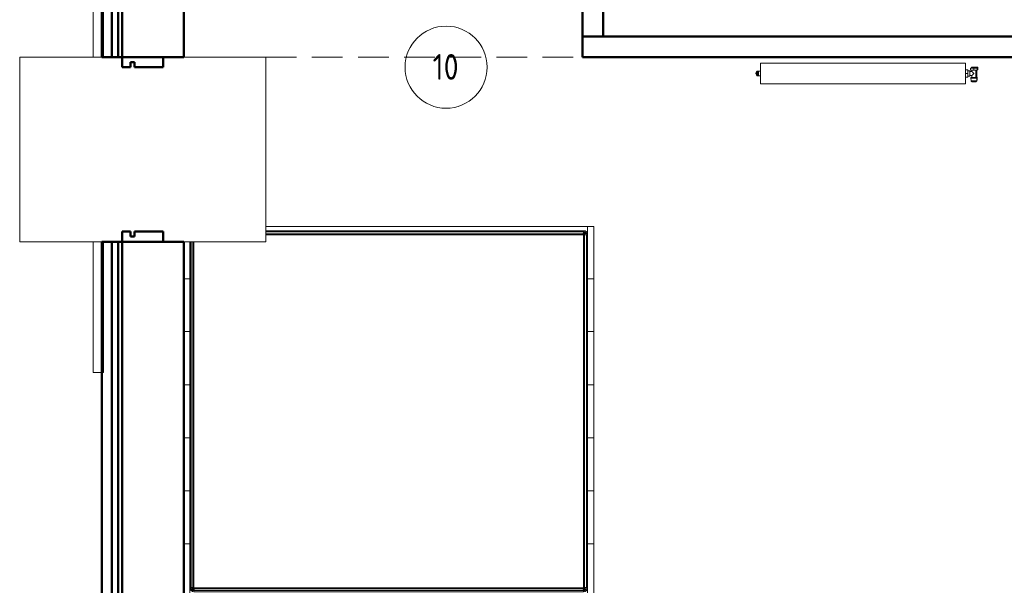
# Model space of a CAD drawing. Header units: millimetres. Extents: x 26623 to 48924, y 4737 to 39091.
# Tile 5 of 91: x 26623 to 31425, y 31094 to 33850. Entities that reach past the tile are written whole.
import ezdxf

# ---------------------------------------------------------------- set-up
doc = ezdxf.new("R2010")
doc.units = ezdxf.units.MM
doc.linetypes.add('ADSK_Скрыто', pattern=[300, 150, -150])
doc.linetypes.add('ADSK_Штриховая_ш3 п1_5', pattern=[225, 150, -75])
for name, color, linetype, lineweight in [('A-AREA-____-IDEN', 2, 'Continuous', 20), ('A-DETL-____-HDLN', 90, 'ADSK_Скрыто', 9), ('A-DETL-____-MBND', 5, 'ADSK_Штриховая_ш3 п1_5', 20), ('A-GENM-____-MCUT', 13, 'Continuous', 50), ('A-GENM-____-OTLN', 13, 'Continuous', 20), ('A-PART-____-MCUT', 2, 'Continuous', 50), ('A-PART-____-OTLN', 2, 'Continuous', 20), ('A-WALL-____-MCUT', 113, 'Continuous', 50), ('A-WALL-____-OTLN', 113, 'Continuous', 20), ('I-FURN-____-OTLN', 30, 'Continuous', 20), ('M-EQPM-____-OTLN', 50, 'Continuous', 20), ('S-BEAM-____-OTLN', 12, 'Continuous', 20)]:
    doc.layers.add(name, color=color, linetype=linetype, lineweight=lineweight)
doc.styles.add('GOST Common', font='GOST_Common.ttf', dxfattribs={"width": 0.9, "height": 125})

# ---------------------------------------------------------------- blocks, each defined once
blk = doc.blocks.new('Прямая форма - V line-610356-В_Этаж 03_Водопровод')
at = {"layer": 'A-DETL-____-MBND', "color": 253}
blk.add_line((150, 700), (150, 2244.9), dxfattribs=at)
blk = doc.blocks.new('Прямая форма - BMR - 002-610357-В_Этаж 03_Водопровод')
blk.add_blockref('Прямая форма - V line-610356-В_Этаж 03_Водопровод', (0, 0))
blk = doc.blocks.new('Прямая форма - V line-612352-В_Этаж 03_Водопровод')
at = {"layer": 'A-WALL-____-MCUT', "color": 9}
for p, q in [((150, 543.1), (-50, 543.1)), ((-50, 543.1), (-50, 493.1)), ((150, 493.1), (150, 543.1)), ((-50, 493.1), (-10, 493.1)), ((-10, 493.1), (-10, 518.1)), ((-10, 518.1), (10, 518.1)), ((10, 518.1), (10, 493.1)), ((10, 493.1), (150, 493.1))]:
    blk.add_line(p, q, dxfattribs=at)
blk = doc.blocks.new('Прямая форма - Iron-612353-В_Этаж 03_Водопровод')
blk.add_blockref('Прямая форма - V line-612352-В_Этаж 03_Водопровод', (0, 0))
blk = doc.blocks.new('Прямая форма - V line-612354-В_Этаж 03_Водопровод')
at = {"layer": 'A-WALL-____-MCUT', "color": 9}
for p, q in [((-10, -307), (-50, -307)), ((-50, -307), (-50, -357)), ((-10, -332), (-10, -307)), ((10, -332), (-10, -332)), ((10, -307), (10, -332)), ((150, -307), (10, -307)), ((150, -357), (150, -307)), ((-50, -357), (150, -357))]:
    blk.add_line(p, q, dxfattribs=at)
blk = doc.blocks.new('Прямая форма - Iron-612355-В_Этаж 03_Водопровод')
blk.add_blockref('Прямая форма - V line-612354-В_Этаж 03_Водопровод', (0, 0))
blk = doc.blocks.new('Прямая форма - CW-002-612360-В_Этаж 03_Водопровод')
for name in ['Прямая форма - Iron-612353-В_Этаж 03_Водопровод', 'Прямая форма - Iron-612355-В_Этаж 03_Водопровод']:
    blk.add_blockref(name, (0, 0))
blk = doc.blocks.new('Family - V line-612377-В_Этаж 03_Водопровод')
at = {"layer": 'A-PART-____-MCUT', "color": 9}
for p, q in [((150, 543.1), (-50, 543.1)), ((-50, 543.1), (-50, 493.1)), ((150, 493.1), (150, 543.1)), ((-50, 493.1), (-10, 493.1)), ((-10, 493.1), (-10, 518.1)), ((-10, 518.1), (10, 518.1)), ((10, 518.1), (10, 493.1)), ((10, 493.1), (150, 493.1))]:
    blk.add_line(p, q, dxfattribs=at)
blk = doc.blocks.new('Family - Iron-612378-В_Этаж 03_Водопровод')
blk.add_blockref('Family - V line-612377-В_Этаж 03_Водопровод', (0, 0))
blk = doc.blocks.new('Family - V line-612380-В_Этаж 03_Водопровод')
at = {"layer": 'A-PART-____-MCUT', "color": 9}
for p, q in [((-10, -307), (-50, -307)), ((-50, -307), (-50, -357)), ((-10, -332), (-10, -307)), ((10, -332), (-10, -332)), ((10, -307), (10, -332)), ((150, -307), (10, -307)), ((150, -357), (150, -307)), ((-50, -357), (150, -357))]:
    blk.add_line(p, q, dxfattribs=at)
blk = doc.blocks.new('Family - Iron-612381-В_Этаж 03_Водопровод')
blk.add_blockref('Family - V line-612380-В_Этаж 03_Водопровод', (0, 0))
blk = doc.blocks.new('Прямая форма - Masonry Block - Structural-612727-В_Этаж 03_Водопровод')
at = {"layer": 'A-WALL-____-MCUT', "color": 9}
for p, q in [((5320, 400), (5020, 400)), ((5320, 100), (5320, 400)), ((10350, 400), (6220, 400)), ((6220, 400), (6220, 100)), ((5020, 100), (5320, 100)), ((6220, 100), (9095.5, 100))]:
    blk.add_line(p, q, dxfattribs=at)
blk = doc.blocks.new('Прямая форма - Gypsum Plasterboard - Waterproof-612728-В_Этаж 03_Водопровод')
at = {"layer": 'A-WALL-____-MCUT', "color": 9}
for p, q in [((5320, 50), (5020, 50)), ((5320, 0), (5320, 50)), ((9095.5, 50), (6220, 50)), ((6220, 50), (6220, 0)), ((5020, 0), (5320, 0)), ((6220, 0), (9095.5, 0))]:
    blk.add_line(p, q, dxfattribs=at)
blk = doc.blocks.new('Прямая форма - Concrete - Structural-612729-В_Этаж 03_Водопровод')
at = {"layer": 'A-WALL-____-MCUT', "color": 9}
for p, q in [((5320, 100), (5020, 100)), ((5320, 80), (5320, 100)), ((9095.5, 100), (6220, 100)), ((6220, 100), (6220, 80)), ((5020, 80), (5320, 80)), ((6220, 80), (9095.5, 80))]:
    blk.add_line(p, q, dxfattribs=at)
blk = doc.blocks.new('Прямая форма - Insulation - Thermal Break-612730-В_Этаж 03_Водопровод')
at = {"layer": 'A-WALL-____-MCUT', "color": 9}
for p, q in [((5320, 80), (5020, 80)), ((5020, 50), (5320, 50)), ((5320, 50), (5320, 80)), ((10350, 80), (6220, 80)), ((6220, 80), (6220, 50)), ((6220, 50), (10350, 50))]:
    blk.add_line(p, q, dxfattribs=at)
blk = doc.blocks.new('Прямая форма - SW - 004-612731-В_Этаж 03_Водопровод')
for name in ['Прямая форма - Masonry Block - Structural-612727-В_Этаж 03_Водопровод', 'Прямая форма - Concrete - Structural-612729-В_Этаж 03_Водопровод', 'Прямая форма - Insulation - Thermal Break-612730-В_Этаж 03_Водопровод', 'Прямая форма - Gypsum Plasterboard - Waterproof-612728-В_Этаж 03_Водопровод']:
    blk.add_blockref(name, (0, 0))
blk = doc.blocks.new('Family - Masonry Block - Structural-612733-В_Этаж 03_Водопровод')
at = {"layer": 'A-PART-____-MCUT', "color": 9}
for p, q in [((5320, 400), (5020, 400)), ((5320, 100), (5320, 400)), ((10350, 400), (6220, 400)), ((6220, 400), (6220, 100)), ((5020, 100), (5320, 100)), ((6220, 100), (9095.5, 100))]:
    blk.add_line(p, q, dxfattribs=at)
blk = doc.blocks.new('Family - OP - 006-612735-В_Этаж 03_Водопровод')
at = {"layer": 'A-GENM-____-MCUT', "lineweight": 9}
for p, q in [((27823.2, 33667.7), (26623.2, 33667.7)), ((26623.2, 33667.7), (26623.2, 32767.6)), ((27823.2, 32767.6), (27823.2, 33667.7)), ((26623.2, 32767.6), (27823.2, 32767.6))]:
    blk.add_line(p, q, dxfattribs=at)
blk = doc.blocks.new('Family - Gypsum Plasterboard - Waterproof-612737-В_Этаж 03_Водопровод')
at = {"layer": 'A-PART-____-MCUT', "color": 9}
for p, q in [((5320, 50), (5020, 50)), ((5320, 0), (5320, 50)), ((9095.5, 50), (6220, 50)), ((6220, 50), (6220, 0)), ((5020, 0), (5320, 0)), ((6220, 0), (9095.5, 0))]:
    blk.add_line(p, q, dxfattribs=at)
blk = doc.blocks.new('Family - Concrete - Structural-612739-В_Этаж 03_Водопровод')
at = {"layer": 'A-PART-____-MCUT', "color": 9}
for p, q in [((5320, 100), (5020, 100)), ((5320, 80), (5320, 100)), ((9095.5, 100), (6220, 100)), ((6220, 100), (6220, 80)), ((5020, 80), (5320, 80)), ((6220, 80), (9095.5, 80))]:
    blk.add_line(p, q, dxfattribs=at)
blk = doc.blocks.new('Family - Insulation - Thermal Break-612741-В_Этаж 03_Водопровод')
at = {"layer": 'A-PART-____-MCUT', "color": 9}
for p, q in [((5320, 80), (5020, 80)), ((5020, 50), (5320, 50)), ((5320, 50), (5320, 80)), ((10350, 80), (6220, 80)), ((6220, 80), (6220, 50)), ((6220, 50), (10350, 50))]:
    blk.add_line(p, q, dxfattribs=at)
blk = doc.blocks.new('Прямая форма - V line-612848-В_Этаж 03_Водопровод')
at = {"layer": 'A-WALL-____-MCUT', "color": 9}
for p, q in [((2355.1, 0), (100, 0)), ((100, 0), (100, -100)), ((2355.1, -100), (2355.1, 0)), ((100, -100), (2355.1, -100))]:
    blk.add_line(p, q, dxfattribs=at)
blk = doc.blocks.new('Прямая форма - SW - 015-612849-В_Этаж 03_Водопровод')
blk.add_blockref('Прямая форма - V line-612848-В_Этаж 03_Водопровод', (0, 0))
blk = doc.blocks.new('Прямая форма - V line-612861-В_Этаж 03_Водопровод')
at = {"layer": 'A-WALL-____-MCUT', "color": 9}
for p, q in [((3036.8, 0), (400, 0)), ((400, 0), (400, -100)), ((3036.8, -100), (3036.8, 0)), ((4140, 0), (3836.8, 0)), ((3836.8, 0), (3836.8, -100)), ((4140, -100), (4140, 0)), ((400, -100), (3036.8, -100)), ((3836.8, -100), (4140, -100))]:
    blk.add_line(p, q, dxfattribs=at)
blk = doc.blocks.new('Прямая форма - SW - 016-612862-В_Этаж 03_Водопровод')
blk.add_blockref('Прямая форма - V line-612861-В_Этаж 03_Водопровод', (0, 0))
blk = doc.blocks.new('Прямая форма - Timber - Floor-613062-В_Этаж 03_Водопровод')
at = {"layer": 'A-DETL-____-MBND', "color": 253}
blk.add_line((-6039.9, -4240), (-4494.9, -4240), dxfattribs=at)
blk = doc.blocks.new('Прямая форма - SLA - 009-613065-В_Этаж 03_Водопровод')
blk.add_blockref('Прямая форма - Timber - Floor-613062-В_Этаж 03_Водопровод', (0, 0))
blk = doc.blocks.new('Family - Timber - Floor-613069-В_Этаж 03_Водопровод')
at = {"layer": 'A-DETL-____-MBND', "color": 253}
blk.add_line((-6039.9, -4240), (-4494.9, -4240), dxfattribs=at)
blk = doc.blocks.new('Прямая форма - V line-613269-В_Этаж 03_Водопровод')
at = {"layer": 'A-WALL-____-OTLN', "color": 253}
for p, q in [((0, 0), (0, 0)), ((0, 0), (0, 0)), ((272.7, 0), (0, 0)), ((36.4, 0), (0, 0)), ((309.1, 0), (36.4, 0)), ((309.1, 0), (272.7, 0)), ((400, 0), (309.1, 0)), ((309.1, 0), (400, 0)), ((400, 0), (400, 0))]:
    blk.add_line(p, q, dxfattribs=at)
blk = doc.blocks.new('Прямая форма - SW - 015-613270-В_Этаж 03_Водопровод')
blk.add_blockref('Прямая форма - V line-613269-В_Этаж 03_Водопровод', (0, 0))
blk = doc.blocks.new('Прямая форма - V line-613386-В_Этаж 03_Водопровод')
at = {"layer": 'A-GENM-____-MCUT', "lineweight": 9}
for p, q in [((26981.4, 35504.2), (26981.4, 34867.6)), ((26986.2, 35504.2), (26981.4, 35504.2)), ((27031.4, 35504.2), (26986.2, 35504.2)), ((27031.4, 34867.6), (27031.4, 35504.2)), ((26981.4, 34867.6), (27031.4, 34867.6)), ((26981.4, 33967.6), (26981.4, 33667.7)), ((26998.4, 33967.6), (26981.4, 33967.6)), ((27031.4, 33967.6), (26998.4, 33967.6)), ((27031.4, 33667.7), (27031.4, 33967.6)), ((26981.4, 33667.7), (26998.4, 33667.7)), ((26998.4, 33667.7), (27031.4, 33667.7)), ((26981.4, 32767.6), (26981.4, 32131.1)), ((27031.4, 32767.6), (26981.4, 32767.6)), ((27031.4, 32131.1), (27031.4, 32767.6)), ((26981.4, 32131.1), (27031.4, 32131.1))]:
    blk.add_line(p, q, dxfattribs=at)
blk = doc.blocks.new('Прямая форма - SLA - 004-613387-В_Этаж 03_Водопровод')
blk.add_blockref('Прямая форма - V line-613386-В_Этаж 03_Водопровод', (0, 0))
blk = doc.blocks.new('Прямая форма - V line-610154-В_Этаж 03_Водопровод')
at = {"layer": 'I-FURN-____-OTLN', "color": 253}
for p, q in [((-900, -300), (-900, 0)), ((-645.4, -30), (-900, -30)), ((-900, -30), (-645.4, -30)), ((-880, -50), (-878.5, -42.3)), ((-879.3, -50.1), (-877.8, -42.6)), ((-878.5, -42.3), (-874.1, -35.9)), ((-877.8, -42.6), (-878.5, -42.3)), ((-877.8, -42.6), (-873.7, -36.3)), ((-873, -44.6), (-877.8, -42.6)), ((-874.1, -35.9), (-867.7, -31.5)), ((-873.7, -36.3), (-874.1, -35.9)), ((-874.1, -50.6), (-873, -44.6)), ((-873.7, -36.3), (-867.4, -32.2)), ((-869.9, -40.1), (-873.7, -36.3)), ((-873, -44.6), (-869.9, -40.1)), ((-864.5, -48.1), (-873, -44.6)), ((-869.9, -40.1), (-865.4, -37)), ((-863.5, -46.5), (-869.9, -40.1)), ((-867.7, -31.5), (-860, -30)), ((-867.4, -32.2), (-867.7, -31.5)), ((-867.4, -32.2), (-859.9, -30.7)), ((-865.4, -37), (-867.4, -32.2)), ((-865.4, -37), (-859.4, -35.9)), ((-861.9, -45.5), (-865.4, -37)), ((-864.5, -48.1), (-863.5, -46.5)), ((-863.5, -46.5), (-861.9, -45.5)), ((-860, -50), (-863.5, -46.5)), ((-861.9, -45.5), (-858.5, -44.8)), ((-860, -50), (-861.9, -45.5)), ((-859.9, -30.7), (-860, -30)), ((-859.9, -30.7), (826, -30.7)), ((-859.4, -35.9), (-859.9, -30.7)), ((-859.4, -35.9), (826, -35.9)), ((-858.5, -44.8), (-859.4, -35.9)), ((-858.5, -44.8), (826, -44.8)), ((-858, -50), (-858.5, -44.8)), ((-645.4, 0), (-645.4, -30)), ((-645.4, 0), (-645.4, -30)), ((-388.3, -30), (-645.4, -30)), ((-645.4, -30), (-388.3, -30)), ((-388.3, 0), (-388.3, -30)), ((-388.3, 0), (-388.3, -30)), ((-129.6, -30), (-388.3, -30)), ((-388.3, -30), (-129.6, -30)), ((-129.6, 0), (-129.6, -30)), ((-129.6, 0), (-129.6, -30)), ((129.6, -30), (-129.6, -30)), ((-129.6, -30), (129.6, -30)), ((129.6, 0), (129.6, -30)), ((129.6, 0), (129.6, -30)), ((388.3, -30), (129.6, -30)), ((129.6, -30), (388.3, -30)), ((388.3, 0), (388.3, -30)), ((388.3, 0), (388.3, -30)), ((388.3, -30), (645.4, -30)), ((388.3, -30), (645.4, -30)), ((645.4, 0), (645.4, -30)), ((645.4, 0), (645.4, -30)), ((645.4, -30), (826, -30)), ((645.4, -30), (826, -30)), ((-880, -1950), (-880, -50)), ((-879.3, -50.1), (-880, -50)), ((-879.3, -1949.9), (-879.3, -50.1)), ((-874.1, -50.6), (-879.3, -50.1)), ((-874.1, -1949.4), (-874.1, -50.6)), ((-865.2, -51.5), (-874.1, -50.6)), ((-865.2, -51.5), (-864.5, -48.1)), ((-865.2, -1948.5), (-865.2, -51.5)), ((-860, -52), (-865.2, -51.5)), ((-860, -50), (-864.5, -48.1)), ((-859.7, -50.3), (-860, -50)), ((-860, -52), (-859.7, -50.3)), ((-860, -1948), (-860, -52)), ((-859.7, -50.3), (-858, -50)), ((-858, -50), (826, -50)), ((-900, -300), (-1104, -300)), ((-900, -1970), (-900, -300)), ((860, -400), (860, -1948)), ((865.2, -400), (865.2, -1948.5)), ((874.1, -400), (874.1, -1949.4)), ((879.3, -400), (879.3, -1949.9)), ((880, -400), (880, -1950)), ((900, -400), (900, -1970)), ((-880, -1950), (-879.3, -1949.9)), ((-878.5, -1957.7), (-880, -1950)), ((-879.3, -1949.9), (-874.1, -1949.4)), ((-877.8, -1957.4), (-879.3, -1949.9)), ((-877.8, -1957.4), (-878.5, -1957.7)), ((-874.1, -1964.1), (-878.5, -1957.7)), ((-873, -1955.4), (-877.8, -1957.4)), ((-873.7, -1963.7), (-877.8, -1957.4)), ((-874.1, -1949.4), (-865.2, -1948.5)), ((-873, -1955.4), (-874.1, -1949.4)), ((-873.7, -1963.7), (-874.1, -1964.1)), ((-867.7, -1968.5), (-874.1, -1964.1)), ((-869.9, -1959.9), (-873.7, -1963.7)), ((-867.4, -1967.8), (-873.7, -1963.7)), ((-864.5, -1951.9), (-873, -1955.4)), ((-869.9, -1959.9), (-873, -1955.4)), ((-863.5, -1953.5), (-869.9, -1959.9)), ((-865.4, -1963), (-869.9, -1959.9)), ((-867.4, -1967.8), (-867.7, -1968.5)), ((-860, -1970), (-867.7, -1968.5)), ((-865.4, -1963), (-867.4, -1967.8)), ((-859.9, -1969.3), (-867.4, -1967.8)), ((-861.9, -1954.5), (-865.4, -1963)), ((-859.4, -1964.1), (-865.4, -1963)), ((-865.2, -1948.5), (-860, -1948)), ((-864.5, -1951.9), (-865.2, -1948.5)), ((-860, -1950), (-864.5, -1951.9)), ((-863.5, -1953.5), (-864.5, -1951.9)), ((-860, -1950), (-863.5, -1953.5)), ((-861.9, -1954.5), (-863.5, -1953.5)), ((-860, -1950), (-861.9, -1954.5)), ((-858.5, -1955.2), (-861.9, -1954.5)), ((-859.7, -1949.7), (-860, -1948)), ((-859.7, -1949.7), (-860, -1950)), ((-859.4, -1964.1), (-859.9, -1969.3)), ((-858, -1950), (-859.7, -1949.7)), ((-858.5, -1955.2), (-859.4, -1964.1)), ((859.4, -1964.1), (-859.4, -1964.1)), ((-858, -1950), (-858.5, -1955.2)), ((858.5, -1955.2), (-858.5, -1955.2)), ((858, -1950), (-858, -1950)), ((859.7, -1949.7), (858, -1950)), ((858, -1950), (858.5, -1955.2)), ((861.9, -1954.5), (858.5, -1955.2)), ((858.5, -1955.2), (859.4, -1964.1)), ((865.4, -1963), (859.4, -1964.1)), ((859.4, -1964.1), (859.9, -1969.3)), ((860, -1948), (859.7, -1949.7)), ((859.7, -1949.7), (860, -1950)), ((867.4, -1967.8), (859.9, -1969.3)), ((860, -1948), (865.2, -1948.5)), ((860, -1950), (864.5, -1951.9)), ((860, -1950), (863.5, -1953.5)), ((860, -1950), (861.9, -1954.5)), ((867.7, -1968.5), (860, -1970)), ((863.5, -1953.5), (861.9, -1954.5)), ((861.9, -1954.5), (865.4, -1963)), ((864.5, -1951.9), (863.5, -1953.5)), ((863.5, -1953.5), (869.9, -1959.9)), ((865.2, -1948.5), (864.5, -1951.9)), ((864.5, -1951.9), (873, -1955.4)), ((865.2, -1948.5), (874.1, -1949.4)), ((869.9, -1959.9), (865.4, -1963)), ((865.4, -1963), (867.4, -1967.8)), ((873.7, -1963.7), (867.4, -1967.8)), ((867.4, -1967.8), (867.7, -1968.5)), ((874.1, -1964.1), (867.7, -1968.5)), ((873, -1955.4), (869.9, -1959.9)), ((869.9, -1959.9), (873.7, -1963.7)), ((874.1, -1949.4), (873, -1955.4)), ((873, -1955.4), (877.8, -1957.4)), ((877.8, -1957.4), (873.7, -1963.7)), ((873.7, -1963.7), (874.1, -1964.1)), ((874.1, -1949.4), (879.3, -1949.9)), ((878.5, -1957.7), (874.1, -1964.1)), ((879.3, -1949.9), (877.8, -1957.4)), ((877.8, -1957.4), (878.5, -1957.7)), ((880, -1950), (878.5, -1957.7)), ((879.3, -1949.9), (880, -1950)), ((-900, -1970), (-645.4, -1970)), ((-900, -1970), (-900, -2000)), ((-900, -1970), (-900, -2000)), ((-900, -1970), (-645.4, -1970)), ((-645.4, -2000), (-900, -2000)), ((-900, -2000), (-645.4, -2000)), ((-859.9, -1969.3), (-860, -1970)), ((859.9, -1969.3), (-859.9, -1969.3)), ((-645.4, -1970), (-388.3, -1970)), ((-645.4, -1970), (-645.4, -2000)), ((-645.4, -1970), (-645.4, -2000)), ((-645.4, -1970), (-388.3, -1970)), ((-388.3, -2000), (-645.4, -2000)), ((-645.4, -2000), (-388.3, -2000)), ((-388.3, -1970), (-129.6, -1970)), ((-388.3, -1970), (-388.3, -2000)), ((-388.3, -1970), (-388.3, -2000)), ((-388.3, -1970), (-129.6, -1970)), ((-129.6, -2000), (-388.3, -2000)), ((-388.3, -2000), (-129.6, -2000)), ((-129.6, -1970), (129.6, -1970)), ((-129.6, -1970), (-129.6, -2000)), ((-129.6, -1970), (-129.6, -2000)), ((-129.6, -1970), (129.6, -1970)), ((129.6, -2000), (-129.6, -2000)), ((-129.6, -2000), (129.6, -2000)), ((129.6, -1970), (388.3, -1970)), ((129.6, -1970), (129.6, -2000)), ((129.6, -1970), (129.6, -2000)), ((129.6, -1970), (388.3, -1970)), ((388.3, -2000), (129.6, -2000)), ((129.6, -2000), (388.3, -2000)), ((388.3, -1970), (645.4, -1970)), ((388.3, -1970), (388.3, -2000)), ((388.3, -1970), (388.3, -2000)), ((388.3, -1970), (645.4, -1970)), ((645.4, -2000), (388.3, -2000)), ((388.3, -2000), (645.4, -2000)), ((645.4, -1970), (900, -1970)), ((645.4, -1970), (645.4, -2000)), ((645.4, -1970), (645.4, -2000)), ((645.4, -1970), (900, -1970)), ((645.4, -2000), (900, -2000)), ((645.4, -2000), (900, -2000)), ((859.9, -1969.3), (860, -1970)), ((900, -1970), (900, -2000)), ((900, -1970), (900, -2000))]:
    blk.add_line(p, q, dxfattribs=at)
blk = doc.blocks.new('Прямая форма - FU - 059-613398-В_Этаж 03_Водопровод')
blk.add_blockref('Прямая форма - V line-610154-В_Этаж 03_Водопровод', (0, 0))
blk = doc.blocks.new('V line_ifc_RVT-1-В_Этаж 03_Водопровод')
at = {"layer": 'A-GENM-____-OTLN', "color": 253, "lineweight": 20}
for name, p in [('Прямая форма - SLA - 009-613065-В_Этаж 03_Водопровод', (33863.1, 37907.6)), ('Прямая форма - SLA - 004-613387-В_Этаж 03_Водопровод', (0, 0)), ('Family - OP - 006-612735-В_Этаж 03_Водопровод', (0, 0))]:
    blk.add_blockref(name, p, dxfattribs=at)
at = {"layer": 'A-PART-____-OTLN', "color": 253, "lineweight": 20, "rotation": 270}
for name in ['Family - Gypsum Plasterboard - Waterproof-612737-В_Этаж 03_Водопровод', 'Family - Insulation - Thermal Break-612741-В_Этаж 03_Водопровод', 'Family - Concrete - Structural-612739-В_Этаж 03_Водопровод', 'Family - Masonry Block - Structural-612733-В_Этаж 03_Водопровод']:
    blk.add_blockref(name, (27023.2, 38987.6), dxfattribs=at)
at = {"layer": 'A-PART-____-OTLN', "color": 253, "lineweight": 20}
for name, p in [('Family - Timber - Floor-613069-В_Этаж 03_Водопровод', (33863.1, 37907.6)), ('Family - Iron-612378-В_Этаж 03_Водопровод', (27173.2, 33124.6)), ('Family - Iron-612381-В_Этаж 03_Водопровод', (27173.2, 33124.6))]:
    blk.add_blockref(name, p, dxfattribs=at)
at = {"layer": 'A-WALL-____-OTLN', "color": 253, "lineweight": 20}
for name, p, rotation in [('Прямая форма - SW - 004-612731-В_Этаж 03_Водопровод', (27023.2, 38987.6), 270), ('Прямая форма - SW - 016-612862-В_Этаж 03_Водопровод', (29468.2, 37907.6), 270), ('Прямая форма - SW - 015-612849-В_Этаж 03_Водопровод', (31723.2, 33667.6), 180), ('Прямая форма - SW - 015-613270-В_Этаж 03_Водопровод', (27423.2, 33667.6), 180)]:
    blk.add_blockref(name, p, dxfattribs=dict(at, rotation=rotation))
blk.add_blockref('Прямая форма - CW-002-612360-В_Этаж 03_Водопровод', (27173.2, 33124.6), dxfattribs=at)
at = {"layer": 'I-FURN-____-OTLN', "color": 253, "lineweight": 20, "rotation": 90}
blk.add_blockref('Прямая форма - FU - 059-613398-В_Этаж 03_Водопровод', (27423.2, 31941.6), dxfattribs=at)
at = {"layer": 'S-BEAM-____-OTLN', "color": 253, "lineweight": 20, "rotation": 270}
blk.add_blockref('Прямая форма - BMR - 002-610357-В_Этаж 03_Водопровод', (27123.2, 33817.6), dxfattribs=at)
blk = doc.blocks.new('ADSK_Радиатор универсальный_Боковое подключение_Клапаны - Радиатор 600х1000-V51-В_Этаж 03_Водопровод')
at = {"layer": 'A-DETL-____-HDLN', "flags": 128}
for points in [[(-550, 20), (-550, 20), (-550, 20), (-549.9, 20), (-549.9, 20), (-549.8, 20), (-549.7, 20)], [(-549.7, 20), (-549.8, 20), (-549.9, 20), (-549.9, 20), (-550, 20), (-550, 20), (-550, 20), (-550, 20)], [(-532, 20), (-532, 20), (-532, 20), (-532.1, 20), (-532.1, 20), (-532.2, 20), (-532.3, 20)], [(-532.2, 20), (-532.1, 20), (-532.1, 20), (-532, 20), (-532, 20), (-532, 20), (-532, 20)], [(-553.8, 0), (-553.9, 0), (-553.9, 0), (-554, 0), (-554, 0), (-554, 0)], [(-554, 0), (-554, 0), (-554, 0), (-553.9, 0), (-553.8, 0), (-553.7, 0)], [(-528, 0), (-528, 0), (-528, 0), (-528.1, 0), (-528.2, 0)], [(-528.2, 0), (-528.1, 0), (-528.1, 0), (-528, 0), (-528, 0), (-528, 0)]]:
    blk.add_lwpolyline(points, dxfattribs=at)
at = {"layer": 'M-EQPM-____-OTLN'}
for p, q in [((-556.5, 13), (-556.5, -2)), ((-555.2, 13), (-556.5, 13)), ((-554.9, 15.8), (-556, 2.3)), ((-526, 2.3), (-556, 2.3)), ((-527.1, 15.8), (-554.9, 15.8)), ((-526, 2.3), (-527.1, 15.8)), ((500, 30), (-500, 30)), ((-500, 30), (-500, -70)), ((-500, 30), (-500, -70)), ((500, 30), (-500, 30)), ((500, -70), (500, 30)), ((500, -70), (500, 30)), ((-561, -38), (-557, -38)), ((-561, -50), (-561, -38)), ((-557, -36), (-541, -36)), ((-557, -46), (-557, -36)), ((-541, -46), (-557, -46)), ((-556.5, -2), (-551, -2)), ((-555, -2), (-555, -36)), ((-551, 0), (-551, -36)), ((-531, 0), (-551, 0)), ((-545, -46), (-545, -50)), ((-541, -36), (-525, -36)), ((-541, -36), (-541, -46)), ((-525, -46), (-541, -46)), ((-531, -10), (-531, 0)), ((-522, -10), (-531, -10)), ((-531, -36), (-531, -30)), ((-531, -30), (-522, -30)), ((-529, -50), (-529, -46)), ((-525, -46), (-525, -36)), ((-511, -7.5), (-522, -7.5)), ((-522, -7.5), (-522, -32.5)), ((-522, -32.5), (-511, -32.5)), ((-511, -20), (-511, -1.5)), ((-511, -1.5), (-500, -1.5)), ((-511, -38.5), (-511, -20)), ((-511, -20), (-500, -20)), ((-511, -38.5), (-500, -38.5)), ((510, -8), (500, -8)), ((500, -32), (510, -32)), ((510, -9.1), (510, -8)), ((510, -9.2), (510, -10.1)), ((510, -9.2), (515, -9.2)), ((515, -10.1), (510, -10.1)), ((510, -18.9), (510, -10.2)), ((510, -19.1), (510, -20.9)), ((510, -19.1), (515, -19.1)), ((515, -20.9), (510, -20.9)), ((510, -29.8), (510, -21.1)), ((510, -29.9), (510, -30.8)), ((510, -29.9), (515, -29.9)), ((515, -30.8), (510, -30.8)), ((510, -32), (510, -30.9)), ((517, -9.2), (515, -9.2)), ((515, -10.1), (515, -9.2)), ((515, -10.1), (515, -19.1)), ((515, -20.9), (515, -19.1)), ((515, -20.9), (515, -29.9)), ((515, -30.8), (515, -29.9)), ((515, -30.8), (517, -30.8)), ((517, -30.8), (517, -9.2)), ((517, -9.5), (517, -9.2)), ((522, -17.5), (517, -17.5)), ((522, -22.5), (517, -22.5)), ((517, -30.8), (517, -30.5)), ((522, -22.5), (522, -17.5)), ((-545, -50), (-561, -50)), ((-529, -50), (-545, -50)), ((-500, -70), (500, -70)), ((-500, -70), (500, -70))]:
    blk.add_line(p, q, dxfattribs=at)
at = {"layer": 'M-EQPM-____-OTLN', "flags": 128}
for points in [[(-554, 0), (-554.1, 0), (-554.2, 0), (-554.2, 0), (-554.3, 0), (-554.4, 0), (-554.5, 0.1), (-554.6, 0.1), (-554.6, 0.1), (-554.7, 0.1), (-554.8, 0.2), (-554.9, 0.2), (-554.9, 0.2), (-555, 0.3), (-555.1, 0.3), (-555.1, 0.3), (-555.2, 0.4), (-555.3, 0.4), (-555.3, 0.5), (-555.4, 0.6), (-555.4, 0.6), (-555.5, 0.7), (-555.5, 0.7), (-555.6, 0.8), (-555.6, 0.9), (-555.7, 0.9), (-555.7, 1), (-555.8, 1.1), (-555.8, 1.1), (-555.8, 1.2), (-555.9, 1.3), (-555.9, 1.4), (-555.9, 1.4), (-555.9, 1.5), (-556, 1.6), (-556, 1.7), (-556, 1.7), (-556, 1.8), (-556, 1.9), (-556, 2), (-556, 2.1), (-556, 2.1), (-556, 2.2), (-556, 2.3), (-556, 2.3)], [(-554.9, 15.8), (-554.9, 16), (-554.8, 16.2), (-554.8, 16.4), (-554.7, 16.6), (-554.7, 16.8), (-554.6, 17), (-554.5, 17.2), (-554.4, 17.4), (-554.3, 17.5), (-554.2, 17.7), (-554.1, 17.9), (-554, 18), (-553.9, 18.2), (-553.7, 18.3), (-553.6, 18.5), (-553.4, 18.6), (-553.3, 18.8), (-553.1, 18.9), (-553, 19), (-552.8, 19.1), (-552.7, 19.2), (-552.5, 19.3), (-552.3, 19.4), (-552.1, 19.5), (-551.9, 19.6), (-551.8, 19.7), (-551.6, 19.7), (-551.4, 19.8), (-551.2, 19.9), (-551, 19.9), (-550.8, 19.9), (-550.6, 20), (-550.4, 20), (-550.2, 20), (-550, 20)], [(-550, 20), (-550, 20), (-550, 20), (-549.9, 20), (-549.9, 20), (-549.8, 20), (-549.7, 20), (-549.6, 20), (-549.5, 20), (-549.4, 20), (-549.3, 20), (-549.1, 20), (-549, 20), (-548.8, 20), (-548.6, 20), (-548.4, 20), (-548.2, 20), (-548, 20), (-547.8, 20), (-547.5, 20), (-547.3, 20), (-547, 20), (-546.7, 20), (-546.5, 20), (-546.2, 20)], [(-532, 20), (-532, 20), (-532, 20), (-532.1, 20), (-532.1, 20), (-532.2, 20), (-532.3, 20), (-532.4, 20), (-532.5, 20), (-532.6, 20), (-532.7, 20), (-532.9, 20), (-533, 20), (-533.2, 20), (-533.4, 20), (-533.6, 20), (-533.8, 20), (-534, 20), (-534.2, 20), (-534.5, 20), (-534.7, 20), (-535, 20), (-535.3, 20), (-535.5, 20), (-535.8, 20), (-536.1, 20), (-536.4, 20), (-536.8, 20), (-537.1, 20), (-537.4, 20), (-537.7, 20), (-538.1, 20), (-538.4, 20), (-538.8, 20), (-539.1, 20), (-539.5, 20), (-539.8, 20), (-540.2, 20), (-540.5, 20), (-540.9, 20), (-541.3, 20), (-541.6, 20), (-542, 20), (-542.3, 20), (-542.7, 20), (-543, 20), (-543.4, 20), (-543.7, 20), (-544.1, 20), (-544.4, 20), (-544.7, 20), (-545.1, 20), (-545.4, 20), (-545.7, 20), (-546, 20), (-546.3, 20), (-546.6, 20), (-546.9, 20), (-547.1, 20), (-547.4, 20), (-547.6, 20), (-547.9, 20), (-548.1, 20), (-548.3, 20), (-548.5, 20), (-548.7, 20), (-548.9, 20), (-549.1, 20), (-549.2, 20), (-549.4, 20), (-549.5, 20), (-549.6, 20), (-549.7, 20), (-549.8, 20), (-549.9, 20), (-549.9, 20), (-550, 20), (-550, 20), (-550, 20), (-550, 20)], [(-535.7, 20), (-535.4, 20), (-535.1, 20), (-534.9, 20), (-534.6, 20), (-534.4, 20), (-534.1, 20), (-533.9, 20), (-533.7, 20), (-533.5, 20), (-533.3, 20), (-533.1, 20), (-532.9, 20), (-532.8, 20), (-532.6, 20), (-532.5, 20), (-532.4, 20), (-532.3, 20), (-532.2, 20), (-532.1, 20), (-532.1, 20), (-532, 20), (-532, 20), (-532, 20), (-532, 20)], [(-532, 20), (-531.8, 20), (-531.6, 20), (-531.4, 20), (-531.2, 19.9), (-531, 19.9), (-530.8, 19.9), (-530.6, 19.8), (-530.4, 19.7), (-530.2, 19.7), (-530.1, 19.6), (-529.9, 19.5), (-529.7, 19.4), (-529.5, 19.3), (-529.3, 19.2), (-529.2, 19.1), (-529, 19), (-528.9, 18.9), (-528.7, 18.8), (-528.6, 18.6), (-528.4, 18.5), (-528.3, 18.3), (-528.1, 18.2), (-528, 18), (-527.9, 17.9), (-527.8, 17.7), (-527.7, 17.5), (-527.6, 17.4), (-527.5, 17.2), (-527.4, 17), (-527.3, 16.8), (-527.3, 16.6), (-527.2, 16.4), (-527.2, 16.2), (-527.1, 16), (-527.1, 15.8)], [(-526, 2.3), (-526, 2.3), (-526, 2.2), (-526, 2.1), (-526, 2), (-526, 1.9), (-526, 1.9), (-526, 1.8), (-526, 1.7), (-526, 1.6), (-526.1, 1.5), (-526.1, 1.5), (-526.1, 1.4), (-526.1, 1.3), (-526.1, 1.2), (-526.2, 1.2), (-526.2, 1.1), (-526.3, 1), (-526.3, 1), (-526.3, 0.9), (-526.4, 0.8), (-526.4, 0.8), (-526.5, 0.7), (-526.5, 0.6), (-526.6, 0.6), (-526.6, 0.5), (-526.7, 0.5), (-526.8, 0.4), (-526.8, 0.4), (-526.9, 0.3), (-527, 0.3), (-527, 0.2), (-527.1, 0.2), (-527.2, 0.2), (-527.3, 0.1), (-527.3, 0.1), (-527.4, 0.1), (-527.5, 0.1), (-527.6, 0), (-527.6, 0), (-527.7, 0), (-527.8, 0), (-527.9, 0), (-528, 0), (-528, 0)], [(-550.6, 0), (-550.9, 0), (-551.3, 0), (-551.6, 0), (-551.9, 0), (-552.1, 0), (-552.4, 0), (-552.6, 0), (-552.9, 0), (-553.1, 0), (-553.2, 0), (-553.4, 0), (-553.6, 0), (-553.7, 0), (-553.8, 0), (-553.9, 0), (-553.9, 0), (-554, 0), (-554, 0), (-554, 0)], [(-554, 0), (-554, 0), (-554, 0), (-553.9, 0), (-553.8, 0), (-553.7, 0), (-553.6, 0), (-553.5, 0), (-553.3, 0), (-553.2, 0), (-553, 0), (-552.8, 0), (-552.5, 0), (-552.3, 0), (-552, 0), (-551.7, 0), (-551.4, 0), (-551.1, 0), (-550.8, 0), (-550.4, 0), (-550.1, 0), (-549.7, 0), (-549.3, 0), (-548.9, 0), (-548.5, 0), (-548, 0), (-547.6, 0), (-547.1, 0), (-546.7, 0), (-546.2, 0), (-545.7, 0), (-545.2, 0), (-544.7, 0), (-544.2, 0), (-543.7, 0), (-543.2, 0), (-542.7, 0), (-542.2, 0), (-541.7, 0), (-541.1, 0), (-540.6, 0), (-540.1, 0), (-539.6, 0), (-539.1, 0), (-538.6, 0), (-538, 0), (-537.5, 0), (-537, 0), (-536.6, 0), (-536.1, 0), (-535.6, 0), (-535.1, 0), (-534.7, 0), (-534.2, 0), (-533.8, 0), (-533.3, 0), (-532.9, 0), (-532.5, 0), (-532.1, 0), (-531.8, 0), (-531.4, 0), (-531.1, 0), (-530.7, 0), (-530.4, 0), (-530.1, 0), (-529.9, 0), (-529.6, 0), (-529.4, 0), (-529.1, 0), (-528.9, 0), (-528.8, 0), (-528.6, 0), (-528.4, 0), (-528.3, 0), (-528.2, 0), (-528.1, 0), (-528.1, 0), (-528, 0), (-528, 0), (-528, 0)], [(-528, 0), (-528, 0), (-528, 0), (-528.1, 0), (-528.2, 0), (-528.3, 0), (-528.4, 0), (-528.5, 0), (-528.7, 0), (-528.8, 0), (-529, 0), (-529.2, 0), (-529.5, 0), (-529.7, 0), (-530, 0), (-530.3, 0), (-530.6, 0), (-530.9, 0), (-531.2, 0)], [(515, -9.2), (515.5, -9.3), (516, -9.4)], [(515, -30.8), (515.5, -30.7), (516, -30.6)], [(517, -10.1), (517.8, -11), (518.6, -12.5), (519.6, -15.7), (519.8, -17.5)], [(517, -29.9), (517.8, -29), (518.6, -27.5), (519.6, -24.3), (519.8, -22.5)]]:
    blk.add_lwpolyline(points, dxfattribs=at)
at = {"layer": 'M-EQPM-____-OTLN'}
for points, knots in [([(-541, -20), (-540.4, -19.4), (-539.1, -18.1), (-537.5, -16.5), (-536.4, -15.4), (-535.8, -14.8), (-535.4, -14.4), (-535, -14), (-534.5, -13.5), (-534.1, -13.1), (-533.7, -12.7), (-533.4, -12.4), (-533, -12), (-532.7, -11.7), (-532.3, -11.3), (-532, -11.1), (-531.8, -10.8), (-531.6, -10.5), (-531.4, -10.4), (-531.2, -10.2), (-531, -10.1), (-531, -10), (-531, -10)], [0, 0, 0, 0, 0.142857, 0.285714, 0.357143, 0.392857, 0.428571, 0.464286, 0.5, 0.535714, 0.571429, 0.607143, 0.642857, 0.678571, 0.714286, 0.75, 0.785714, 0.821429, 0.857143, 0.892857, 0.928571, 1, 1, 1, 1]), ([(-531, -30), (-531, -30), (-531, -29.9), (-531.2, -29.8), (-531.4, -29.6), (-531.6, -29.5), (-531.8, -29.2), (-532, -28.9), (-532.3, -28.7), (-532.7, -28.3), (-533, -28), (-533.4, -27.6), (-533.7, -27.3), (-534.1, -26.9), (-534.7, -26.3), (-535.2, -25.8), (-535.8, -25.2), (-536.4, -24.6), (-537.5, -23.5), (-539.1, -21.9), (-540.4, -20.6), (-541, -20)], [0, 0, 0, 0, 0.071429, 0.107143, 0.142857, 0.178571, 0.214286, 0.25, 0.285714, 0.321429, 0.357143, 0.392857, 0.428571, 0.464286, 0.5, 0.571429, 0.607143, 0.642857, 0.714286, 0.857143, 1, 1, 1, 1])]:
    blk.add_open_spline(points, degree=3, knots=knots, dxfattribs=at)
blk = doc.blocks.new('ADSK_M_Помещения - Номер-1471236-В_Этаж 03_Водопровод')
at = {"layer": 'A-AREA-____-IDEN'}
blk.add_circle((0, 0), 4, dxfattribs=at)

msp = doc.modelspace()

# ---------------------------------------------------------------- block references
at = {"lineweight": 9}
msp.add_blockref('V line_ifc_RVT-1-В_Этаж 03_Водопровод', (0, 0), dxfattribs=at)
at = {"layer": 'A-AREA-____-IDEN', "xscale": 49.99999999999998, "yscale": 49.99999999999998, "zscale": 49.99999999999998}
msp.add_blockref('ADSK_M_Помещения - Номер-1471236-В_Этаж 03_Водопровод', (28702.9, 33618.3), dxfattribs=at)
at = {"layer": 'A-DETL-____-HDLN', "rotation": 180}
msp.add_blockref('ADSK_Радиатор универсальный_Боковое подключение_Клапаны - Радиатор 600х1000-V51-В_Этаж 03_Водопровод', (30735.8, 33567.6), dxfattribs=at)

# ---------------------------------------------------------------- texts
at = {"layer": 'A-AREA-____-IDEN', "lineweight": 9, "insert": (28637, 33682.2), "char_height": 125, "width": 165.949, "attachment_point": 1, "style": 'GOST Common'}
msp.add_mtext('10', dxfattribs=at)

doc.saveas('drawing.dxf')
